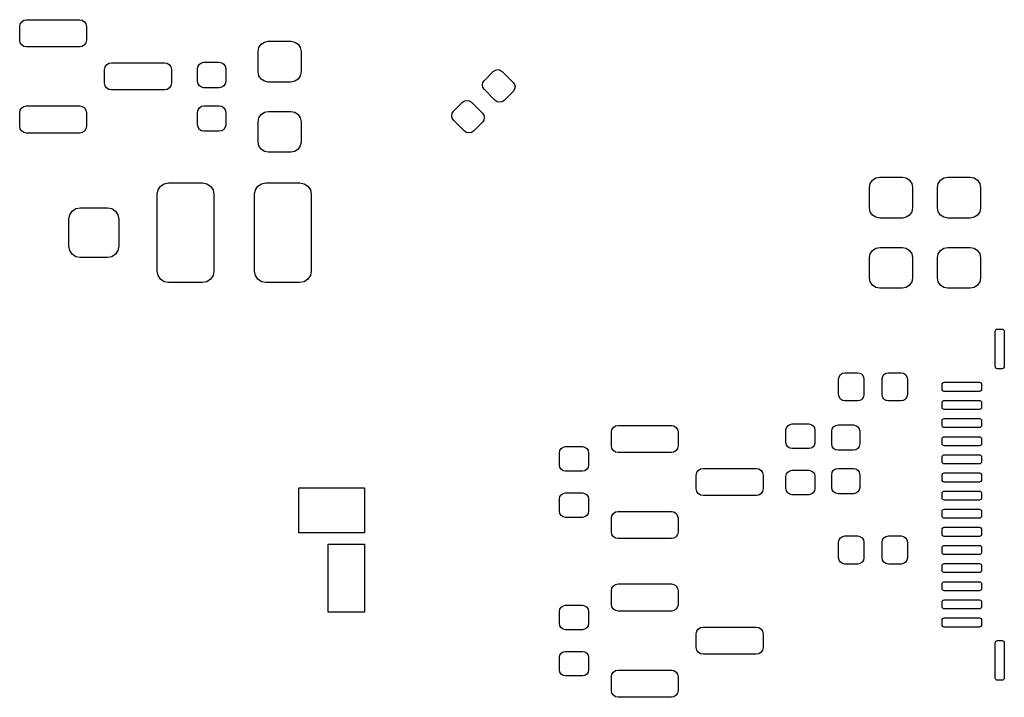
# Model space of a CAD drawing. Extents: x 0.4 to 10.6, y -8.1 to -0.4.
# Tile 6 of 12: x 5.5 to 6.3, y -2.4 to -1.8. Entities that reach past the tile are written whole.
import ezdxf

# ---------------------------------------------------------------- set-up
doc = ezdxf.new("R2010")
doc.units = 0
doc.header["$MEASUREMENT"] = 0
doc.layers.add('BLACK', color=7, linetype='CONTINUOUS')

msp = doc.modelspace()

# ---------------------------------------------------------------- linework, layer by layer
at = {"layer": 'BLACK', "linetype": 'CONTINUOUS'}
for p, q in [((5.46309, -1.78937), (5.46354, -1.78711)), ((5.46354, -1.78711), (5.46482, -1.78519)), ((5.46482, -1.78519), (5.46674, -1.78391)), ((5.46674, -1.78391), (5.469, -1.78346)), ((5.469, -1.78346), (5.51526, -1.78346)), ((5.51526, -1.78346), (5.51752, -1.78391)), ((5.51752, -1.78391), (5.51943, -1.78519)), ((5.51943, -1.78519), (5.52071, -1.78711)), ((5.52071, -1.78711), (5.52116, -1.78937)), ((5.46309, -1.80118), (5.46309, -1.78937)), ((5.52116, -1.78937), (5.52116, -1.80118)), ((5.46354, -1.80344), (5.46309, -1.80118)), ((5.46482, -1.80536), (5.46354, -1.80344)), ((5.46674, -1.80664), (5.46482, -1.80536)), ((5.51943, -1.80536), (5.51752, -1.80664)), ((5.52071, -1.80344), (5.51943, -1.80536)), ((5.52116, -1.80118), (5.52071, -1.80344)), ((5.67095, -1.80763), (5.67287, -1.80476)), ((5.67287, -1.80476), (5.67574, -1.80284)), ((5.67574, -1.80284), (5.67913, -1.80217)), ((5.67913, -1.80217), (5.69882, -1.80217)), ((5.69882, -1.80217), (5.70221, -1.80284)), ((5.70221, -1.80284), (5.70508, -1.80476)), ((5.70508, -1.80476), (5.707, -1.80763)), ((5.469, -1.80709), (5.46674, -1.80664)), ((5.51526, -1.80709), (5.469, -1.80709)), ((5.51752, -1.80664), (5.51526, -1.80709)), ((5.67028, -1.81102), (5.67095, -1.80763)), ((5.67028, -1.82874), (5.67028, -1.81102)), ((5.707, -1.80763), (5.70768, -1.81102)), ((5.70768, -1.81102), (5.70768, -1.82874)), ((5.53736, -1.82451), (5.53864, -1.8226)), ((5.53864, -1.8226), (5.54055, -1.82132)), ((5.54055, -1.82132), (5.54281, -1.82087)), ((5.54281, -1.82087), (5.58907, -1.82087)), ((5.58907, -1.82087), (5.59133, -1.82132)), ((5.59133, -1.82132), (5.59325, -1.8226)), ((5.59325, -1.8226), (5.59453, -1.82451)), ((5.61814, -1.82387), (5.61933, -1.82209)), ((5.61933, -1.82209), (5.62112, -1.82089)), ((5.62112, -1.82089), (5.62323, -1.82047)), ((5.62323, -1.82047), (5.63661, -1.82047)), ((5.63661, -1.82047), (5.63872, -1.82089)), ((5.63872, -1.82089), (5.64051, -1.82209)), ((5.64051, -1.82209), (5.64171, -1.82387)), ((5.53691, -1.82677), (5.53736, -1.82451)), ((5.53691, -1.83858), (5.53691, -1.82677)), ((5.59453, -1.82451), (5.59498, -1.82677)), ((5.59498, -1.82677), (5.59498, -1.83858)), ((5.61772, -1.82598), (5.61814, -1.82387)), ((5.61772, -1.83701), (5.61772, -1.82598)), ((5.64171, -1.82387), (5.64213, -1.82598)), ((5.64213, -1.82598), (5.64213, -1.83701)), ((5.67095, -1.83213), (5.67028, -1.82874)), ((5.70768, -1.82874), (5.707, -1.83213)), ((5.86698, -1.83624), (5.87477, -1.82844)), ((5.87477, -1.82844), (5.87656, -1.82725)), ((5.87656, -1.82725), (5.87867, -1.82683)), ((5.87867, -1.82683), (5.88078, -1.82725)), ((5.88078, -1.82725), (5.88257, -1.82844)), ((5.88257, -1.82844), (5.89203, -1.83791)), ((5.53736, -1.84084), (5.53691, -1.83858)), ((5.59498, -1.83858), (5.59453, -1.84084)), ((5.61814, -1.83912), (5.61772, -1.83701)), ((5.61933, -1.84091), (5.61814, -1.83912)), ((5.64171, -1.83912), (5.64051, -1.84091)), ((5.64213, -1.83701), (5.64171, -1.83912)), ((5.67287, -1.835), (5.67095, -1.83213)), ((5.67574, -1.83692), (5.67287, -1.835)), ((5.67913, -1.8376), (5.67574, -1.83692)), ((5.69882, -1.8376), (5.67913, -1.8376)), ((5.70221, -1.83692), (5.69882, -1.8376)), ((5.70508, -1.835), (5.70221, -1.83692)), ((5.707, -1.83213), (5.70508, -1.835)), ((5.86536, -1.84013), (5.86578, -1.83802)), ((5.86578, -1.83802), (5.86698, -1.83624)), ((5.89203, -1.83791), (5.89323, -1.83969)), ((5.89323, -1.83969), (5.89365, -1.8418)), ((5.53864, -1.84276), (5.53736, -1.84084)), ((5.54055, -1.84404), (5.53864, -1.84276)), ((5.54281, -1.84449), (5.54055, -1.84404)), ((5.58907, -1.84449), (5.54281, -1.84449)), ((5.59133, -1.84404), (5.58907, -1.84449)), ((5.59325, -1.84276), (5.59133, -1.84404)), ((5.59453, -1.84084), (5.59325, -1.84276)), ((5.62112, -1.8421), (5.61933, -1.84091)), ((5.62323, -1.84252), (5.62112, -1.8421)), ((5.63661, -1.84252), (5.62323, -1.84252)), ((5.63872, -1.8421), (5.63661, -1.84252)), ((5.64051, -1.84091), (5.63872, -1.8421)), ((5.86578, -1.84224), (5.86536, -1.84013)), ((5.86698, -1.84403), (5.86578, -1.84224)), ((5.87644, -1.8535), (5.86698, -1.84403)), ((5.89203, -1.8457), (5.88424, -1.8535)), ((5.89323, -1.84391), (5.89203, -1.8457)), ((5.89365, -1.8418), (5.89323, -1.84391)), ((5.84025, -1.86296), (5.84805, -1.85517)), ((5.84805, -1.85517), (5.84983, -1.85397)), ((5.84983, -1.85397), (5.85194, -1.85355)), ((5.85194, -1.85355), (5.85405, -1.85397)), ((5.85405, -1.85397), (5.85584, -1.85517)), ((5.85584, -1.85517), (5.86531, -1.86463)), ((5.87823, -1.85469), (5.87644, -1.8535)), ((5.88034, -1.85511), (5.87823, -1.85469)), ((5.88245, -1.85469), (5.88034, -1.85511)), ((5.88424, -1.8535), (5.88245, -1.85469)), ((5.46309, -1.86417), (5.46354, -1.86191)), ((5.46309, -1.87598), (5.46309, -1.86417)), ((5.46354, -1.86191), (5.46482, -1.86)), ((5.46482, -1.86), (5.46674, -1.85872)), ((5.46674, -1.85872), (5.469, -1.85827)), ((5.469, -1.85827), (5.51526, -1.85827)), ((5.51526, -1.85827), (5.51752, -1.85872)), ((5.51752, -1.85872), (5.51943, -1.86)), ((5.51943, -1.86), (5.52071, -1.86191)), ((5.52071, -1.86191), (5.52116, -1.86417)), ((5.52116, -1.86417), (5.52116, -1.87598)), ((5.61772, -1.86378), (5.61814, -1.86167)), ((5.61772, -1.8748), (5.61772, -1.86378)), ((5.61814, -1.86167), (5.61933, -1.85988)), ((5.61933, -1.85988), (5.62112, -1.85869)), ((5.62112, -1.85869), (5.62323, -1.85827)), ((5.62323, -1.85827), (5.63661, -1.85827)), ((5.63661, -1.85827), (5.63872, -1.85869)), ((5.63872, -1.85869), (5.64051, -1.85988)), ((5.64051, -1.85988), (5.64171, -1.86167)), ((5.64171, -1.86167), (5.64213, -1.86378)), ((5.64213, -1.86378), (5.64213, -1.8748)), ((5.67287, -1.86578), (5.67574, -1.86386)), ((5.67574, -1.86386), (5.67913, -1.86319)), ((5.67913, -1.86319), (5.69882, -1.86319)), ((5.69882, -1.86319), (5.70221, -1.86386)), ((5.70221, -1.86386), (5.70508, -1.86578)), ((5.83864, -1.86686), (5.83906, -1.86475)), ((5.83906, -1.86475), (5.84025, -1.86296)), ((5.86531, -1.86463), (5.8665, -1.86642)), ((5.67028, -1.87205), (5.67095, -1.86866)), ((5.67028, -1.88976), (5.67028, -1.87205)), ((5.67095, -1.86866), (5.67287, -1.86578)), ((5.70508, -1.86578), (5.707, -1.86866)), ((5.707, -1.86866), (5.70768, -1.87205)), ((5.70768, -1.87205), (5.70768, -1.88976)), ((5.83906, -1.86897), (5.83864, -1.86686)), ((5.84025, -1.87076), (5.83906, -1.86897)), ((5.84972, -1.88022), (5.84025, -1.87076)), ((5.86531, -1.87243), (5.85751, -1.88022)), ((5.8665, -1.87064), (5.86531, -1.87243)), ((5.8665, -1.86642), (5.86692, -1.86853)), ((5.86692, -1.86853), (5.8665, -1.87064)), ((5.46354, -1.87824), (5.46309, -1.87598)), ((5.46482, -1.88016), (5.46354, -1.87824)), ((5.46674, -1.88144), (5.46482, -1.88016)), ((5.469, -1.88189), (5.46674, -1.88144)), ((5.51526, -1.88189), (5.469, -1.88189)), ((5.51752, -1.88144), (5.51526, -1.88189)), ((5.51943, -1.88016), (5.51752, -1.88144)), ((5.52071, -1.87824), (5.51943, -1.88016)), ((5.52116, -1.87598), (5.52071, -1.87824)), ((5.61814, -1.87691), (5.61772, -1.8748)), ((5.61933, -1.8787), (5.61814, -1.87691)), ((5.62112, -1.8799), (5.61933, -1.8787)), ((5.62323, -1.88031), (5.62112, -1.8799)), ((5.63661, -1.88031), (5.62323, -1.88031)), ((5.63872, -1.8799), (5.63661, -1.88031)), ((5.64051, -1.8787), (5.63872, -1.8799)), ((5.64171, -1.87691), (5.64051, -1.8787)), ((5.64213, -1.8748), (5.64171, -1.87691)), ((5.8515, -1.88142), (5.84972, -1.88022)), ((5.85361, -1.88184), (5.8515, -1.88142)), ((5.85572, -1.88142), (5.85361, -1.88184)), ((5.85751, -1.88022), (5.85572, -1.88142)), ((5.67095, -1.89315), (5.67028, -1.88976)), ((5.70768, -1.88976), (5.707, -1.89315)), ((5.67287, -1.89603), (5.67095, -1.89315)), ((5.67574, -1.89795), (5.67287, -1.89603)), ((5.67913, -1.89862), (5.67574, -1.89795)), ((5.69882, -1.89862), (5.67913, -1.89862)), ((5.70221, -1.89795), (5.69882, -1.89862)), ((5.70508, -1.89603), (5.70221, -1.89795)), ((5.707, -1.89315), (5.70508, -1.89603)), ((5.58875, -1.92595), (5.59252, -1.9252)), ((5.59252, -1.9252), (5.62205, -1.9252)), ((5.62205, -1.9252), (5.62581, -1.92595)), ((5.6734, -1.92595), (5.67717, -1.9252)), ((5.67717, -1.9252), (5.70669, -1.9252)), ((5.70669, -1.9252), (5.71046, -1.92595)), ((6.20245, -1.92574), (6.20437, -1.92287)), ((6.20437, -1.92287), (6.20724, -1.92095)), ((6.20724, -1.92095), (6.21063, -1.92028)), ((6.21063, -1.92028), (6.23031, -1.92028)), ((6.23031, -1.92028), (6.2337, -1.92095)), ((6.2337, -1.92095), (6.23658, -1.92287)), ((6.23658, -1.92287), (6.2385, -1.92574)), ((6.2615, -1.92574), (6.26342, -1.92287)), ((6.26342, -1.92287), (6.2663, -1.92095)), ((6.2663, -1.92095), (6.26969, -1.92028)), ((6.26969, -1.92028), (6.28937, -1.92028)), ((6.28937, -1.92028), (6.29276, -1.92095)), ((6.29276, -1.92095), (6.29563, -1.92287)), ((6.29563, -1.92287), (6.29755, -1.92574)), ((5.58268, -1.93504), (5.58343, -1.93127)), ((5.58343, -1.93127), (5.58556, -1.92808)), ((5.58556, -1.92808), (5.58875, -1.92595)), ((5.62581, -1.92595), (5.62901, -1.92808)), ((5.62901, -1.92808), (5.63114, -1.93127)), ((5.63114, -1.93127), (5.63189, -1.93504)), ((5.66732, -1.93504), (5.66807, -1.93127)), ((5.66807, -1.93127), (5.67021, -1.92808)), ((5.67021, -1.92808), (5.6734, -1.92595)), ((5.71046, -1.92595), (5.71365, -1.92808)), ((5.71365, -1.92808), (5.71579, -1.93127)), ((5.71579, -1.93127), (5.71654, -1.93504)), ((6.20177, -1.92913), (6.20245, -1.92574)), ((6.20177, -1.94685), (6.20177, -1.92913)), ((6.2385, -1.92574), (6.23917, -1.92913)), ((6.23917, -1.92913), (6.23917, -1.94685)), ((6.26083, -1.92913), (6.2615, -1.92574)), ((6.26083, -1.94685), (6.26083, -1.92913)), ((6.29755, -1.92574), (6.29823, -1.92913)), ((6.29823, -1.92913), (6.29823, -1.94685)), ((5.58268, -2.00197), (5.58268, -1.93504)), ((5.63189, -1.93504), (5.63189, -2.00197)), ((5.66732, -2.00197), (5.66732, -1.93504)), ((5.71654, -1.93504), (5.71654, -2.00197)), ((5.50665, -1.95293), (5.50879, -1.94973)), ((5.50879, -1.94973), (5.51198, -1.9476)), ((5.51198, -1.9476), (5.51575, -1.94685)), ((5.51575, -1.94685), (5.53937, -1.94685)), ((5.53937, -1.94685), (5.54314, -1.9476)), ((5.54314, -1.9476), (5.54633, -1.94973)), ((5.54633, -1.94973), (5.54846, -1.95293)), ((6.20245, -1.95024), (6.20177, -1.94685)), ((6.20437, -1.95311), (6.20245, -1.95024)), ((6.2385, -1.95024), (6.23658, -1.95311)), ((6.23917, -1.94685), (6.2385, -1.95024)), ((6.2615, -1.95024), (6.26083, -1.94685)), ((6.26342, -1.95311), (6.2615, -1.95024)), ((6.29755, -1.95024), (6.29563, -1.95311)), ((6.29823, -1.94685), (6.29755, -1.95024)), ((5.50591, -1.95669), (5.50665, -1.95293)), ((5.50591, -1.98031), (5.50591, -1.95669)), ((5.54846, -1.95293), (5.54921, -1.95669)), ((5.54921, -1.95669), (5.54921, -1.98031)), ((6.20724, -1.95503), (6.20437, -1.95311)), ((6.21063, -1.95571), (6.20724, -1.95503)), ((6.23031, -1.95571), (6.21063, -1.95571)), ((6.2337, -1.95503), (6.23031, -1.95571)), ((6.23658, -1.95311), (6.2337, -1.95503)), ((6.2663, -1.95503), (6.26342, -1.95311)), ((6.26969, -1.95571), (6.2663, -1.95503)), ((6.28937, -1.95571), (6.26969, -1.95571)), ((6.29276, -1.95503), (6.28937, -1.95571)), ((6.29563, -1.95311), (6.29276, -1.95503)), ((5.50665, -1.98408), (5.50591, -1.98031)), ((5.50879, -1.98727), (5.50665, -1.98408)), ((5.54846, -1.98408), (5.54633, -1.98727)), ((5.54921, -1.98031), (5.54846, -1.98408)), ((6.20245, -1.98677), (6.20437, -1.98389)), ((6.20437, -1.98389), (6.20724, -1.98197)), ((6.20724, -1.98197), (6.21063, -1.9813)), ((6.21063, -1.9813), (6.23031, -1.9813)), ((6.23031, -1.9813), (6.2337, -1.98197)), ((6.2337, -1.98197), (6.23658, -1.98389)), ((6.23658, -1.98389), (6.2385, -1.98677)), ((6.2615, -1.98677), (6.26342, -1.98389)), ((6.26342, -1.98389), (6.2663, -1.98197)), ((6.2663, -1.98197), (6.26969, -1.9813)), ((6.26969, -1.9813), (6.28937, -1.9813)), ((6.28937, -1.9813), (6.29276, -1.98197)), ((6.29276, -1.98197), (6.29563, -1.98389)), ((6.29563, -1.98389), (6.29755, -1.98677)), ((5.51198, -1.98941), (5.50879, -1.98727)), ((5.51575, -1.99016), (5.51198, -1.98941)), ((5.53937, -1.99016), (5.51575, -1.99016)), ((5.54314, -1.98941), (5.53937, -1.99016)), ((5.54633, -1.98727), (5.54314, -1.98941)), ((6.20177, -1.99016), (6.20245, -1.98677)), ((6.20177, -2.00787), (6.20177, -1.99016)), ((6.2385, -1.98677), (6.23917, -1.99016)), ((6.23917, -1.99016), (6.23917, -2.00787)), ((6.26083, -1.99016), (6.2615, -1.98677)), ((6.26083, -2.00787), (6.26083, -1.99016)), ((6.29755, -1.98677), (6.29823, -1.99016)), ((6.29823, -1.99016), (6.29823, -2.00787)), ((5.58343, -2.00574), (5.58268, -2.00197)), ((5.63189, -2.00197), (5.63114, -2.00574)), ((5.66807, -2.00574), (5.66732, -2.00197)), ((5.71654, -2.00197), (5.71579, -2.00574)), ((5.58556, -2.00893), (5.58343, -2.00574)), ((5.58875, -2.01106), (5.58556, -2.00893)), ((5.59252, -2.01181), (5.58875, -2.01106)), ((5.62581, -2.01106), (5.62205, -2.01181)), ((5.62901, -2.00893), (5.62581, -2.01106)), ((5.63114, -2.00574), (5.62901, -2.00893)), ((5.67021, -2.00893), (5.66807, -2.00574)), ((5.6734, -2.01106), (5.67021, -2.00893)), ((5.67717, -2.01181), (5.6734, -2.01106)), ((5.71046, -2.01106), (5.70669, -2.01181)), ((5.71365, -2.00893), (5.71046, -2.01106)), ((5.71579, -2.00574), (5.71365, -2.00893)), ((6.20245, -2.01126), (6.20177, -2.00787)), ((6.23917, -2.00787), (6.2385, -2.01126)), ((6.2615, -2.01126), (6.26083, -2.00787)), ((6.29823, -2.00787), (6.29755, -2.01126)), ((5.62205, -2.01181), (5.59252, -2.01181)), ((5.70669, -2.01181), (5.67717, -2.01181)), ((6.20437, -2.01414), (6.20245, -2.01126)), ((6.20724, -2.01606), (6.20437, -2.01414)), ((6.21063, -2.01673), (6.20724, -2.01606)), ((6.23031, -2.01673), (6.21063, -2.01673)), ((6.2337, -2.01606), (6.23031, -2.01673)), ((6.23658, -2.01414), (6.2337, -2.01606)), ((6.2385, -2.01126), (6.23658, -2.01414)), ((6.26342, -2.01414), (6.2615, -2.01126)), ((6.2663, -2.01606), (6.26342, -2.01414)), ((6.26969, -2.01673), (6.2663, -2.01606)), ((6.28937, -2.01673), (6.26969, -2.01673)), ((6.29276, -2.01606), (6.28937, -2.01673)), ((6.29563, -2.01414), (6.29276, -2.01606)), ((6.29755, -2.01126), (6.29563, -2.01414)), ((6.31102, -2.05413), (6.31117, -2.05338)), ((6.31117, -2.05338), (6.3116, -2.05274)), ((6.3116, -2.05274), (6.31224, -2.05232)), ((6.31224, -2.05232), (6.31299, -2.05217)), ((6.31299, -2.05217), (6.31693, -2.05217)), ((6.31693, -2.05217), (6.31768, -2.05232)), ((6.31768, -2.05232), (6.31832, -2.05274)), ((6.31832, -2.05274), (6.31875, -2.05338)), ((6.31875, -2.05338), (6.3189, -2.05413)), ((6.31102, -2.08465), (6.31102, -2.05413)), ((6.3189, -2.05413), (6.3189, -2.08465)), ((6.31117, -2.0854), (6.31102, -2.08465)), ((6.3116, -2.08604), (6.31117, -2.0854)), ((6.31224, -2.08646), (6.3116, -2.08604)), ((6.31299, -2.08661), (6.31224, -2.08646)), ((6.31693, -2.08661), (6.31299, -2.08661)), ((6.31768, -2.08646), (6.31693, -2.08661)), ((6.31832, -2.08604), (6.31768, -2.08646)), ((6.31875, -2.0854), (6.31832, -2.08604)), ((6.3189, -2.08465), (6.31875, -2.0854)), ((6.1748, -2.09567), (6.17522, -2.09356)), ((6.1748, -2.10906), (6.1748, -2.09567)), ((6.17522, -2.09356), (6.17642, -2.09177)), ((6.17642, -2.09177), (6.17821, -2.09058)), ((6.17821, -2.09058), (6.18031, -2.09016)), ((6.18031, -2.09016), (6.19134, -2.09016)), ((6.19134, -2.09016), (6.19345, -2.09058)), ((6.19345, -2.09058), (6.19524, -2.09177)), ((6.19524, -2.09177), (6.19643, -2.09356)), ((6.19643, -2.09356), (6.19685, -2.09567)), ((6.19685, -2.09567), (6.19685, -2.10906)), ((6.2126, -2.09567), (6.21302, -2.09356)), ((6.2126, -2.10906), (6.2126, -2.09567)), ((6.21302, -2.09356), (6.21421, -2.09177)), ((6.21421, -2.09177), (6.216, -2.09058)), ((6.216, -2.09058), (6.21811, -2.09016)), ((6.21811, -2.09016), (6.22913, -2.09016)), ((6.22913, -2.09016), (6.23124, -2.09058)), ((6.23124, -2.09058), (6.23303, -2.09177)), ((6.23303, -2.09177), (6.23423, -2.09356)), ((6.23423, -2.09356), (6.23465, -2.09567)), ((6.23465, -2.09567), (6.23465, -2.10906)), ((6.26476, -2.10039), (6.26491, -2.09964)), ((6.26476, -2.10433), (6.26476, -2.10039)), ((6.26491, -2.10508), (6.26476, -2.10433)), ((6.26491, -2.09964), (6.26534, -2.099)), ((6.26534, -2.10572), (6.26491, -2.10508)), ((6.26534, -2.099), (6.26598, -2.09858)), ((6.26598, -2.09858), (6.26673, -2.09843)), ((6.26673, -2.09843), (6.29724, -2.09843)), ((6.29724, -2.09843), (6.298, -2.09858)), ((6.298, -2.09858), (6.29864, -2.099)), ((6.29864, -2.099), (6.29906, -2.09964)), ((6.29906, -2.10508), (6.29864, -2.10572)), ((6.29906, -2.09964), (6.29921, -2.10039)), ((6.29921, -2.10433), (6.29906, -2.10508)), ((6.29921, -2.10039), (6.29921, -2.10433)), ((6.17522, -2.11116), (6.1748, -2.10906)), ((6.17642, -2.11295), (6.17522, -2.11116)), ((6.17821, -2.11415), (6.17642, -2.11295)), ((6.19524, -2.11295), (6.19345, -2.11415)), ((6.19643, -2.11116), (6.19524, -2.11295)), ((6.19685, -2.10906), (6.19643, -2.11116)), ((6.21302, -2.11116), (6.2126, -2.10906)), ((6.21421, -2.11295), (6.21302, -2.11116)), ((6.216, -2.11415), (6.21421, -2.11295)), ((6.23303, -2.11295), (6.23124, -2.11415)), ((6.23423, -2.11116), (6.23303, -2.11295)), ((6.23465, -2.10906), (6.23423, -2.11116)), ((6.26598, -2.10615), (6.26534, -2.10572)), ((6.26673, -2.1063), (6.26598, -2.10615)), ((6.29724, -2.1063), (6.26673, -2.1063)), ((6.298, -2.10615), (6.29724, -2.1063)), ((6.29864, -2.10572), (6.298, -2.10615)), ((6.18031, -2.11457), (6.17821, -2.11415)), ((6.19134, -2.11457), (6.18031, -2.11457)), ((6.19345, -2.11415), (6.19134, -2.11457)), ((6.21811, -2.11457), (6.216, -2.11415)), ((6.22913, -2.11457), (6.21811, -2.11457)), ((6.23124, -2.11415), (6.22913, -2.11457)), ((6.26476, -2.11614), (6.26491, -2.11539)), ((6.26476, -2.12008), (6.26476, -2.11614)), ((6.26491, -2.12083), (6.26476, -2.12008)), ((6.26491, -2.11539), (6.26534, -2.11475)), ((6.26534, -2.12147), (6.26491, -2.12083)), ((6.26534, -2.11475), (6.26598, -2.11432)), ((6.26598, -2.1219), (6.26534, -2.12147)), ((6.26598, -2.11432), (6.26673, -2.11417)), ((6.26673, -2.12205), (6.26598, -2.1219)), ((6.26673, -2.11417), (6.29724, -2.11417)), ((6.29724, -2.12205), (6.26673, -2.12205)), ((6.29724, -2.11417), (6.298, -2.11432)), ((6.298, -2.1219), (6.29724, -2.12205)), ((6.298, -2.11432), (6.29864, -2.11475)), ((6.29864, -2.12147), (6.298, -2.1219)), ((6.29864, -2.11475), (6.29906, -2.11539)), ((6.29906, -2.12083), (6.29864, -2.12147)), ((6.29906, -2.11539), (6.29921, -2.11614)), ((6.29921, -2.12008), (6.29906, -2.12083)), ((6.29921, -2.11614), (6.29921, -2.12008)), ((6.26491, -2.13114), (6.26534, -2.1305)), ((6.26534, -2.1305), (6.26598, -2.13007)), ((6.26598, -2.13007), (6.26673, -2.12992)), ((6.26673, -2.12992), (6.29724, -2.12992)), ((6.29724, -2.12992), (6.298, -2.13007)), ((6.298, -2.13007), (6.29864, -2.1305)), ((6.29864, -2.1305), (6.29906, -2.13114)), ((5.97736, -2.14173), (5.97781, -2.13947)), ((5.97781, -2.13947), (5.97909, -2.13756)), ((5.97909, -2.13756), (5.98101, -2.13628)), ((5.98101, -2.13628), (5.98327, -2.13583)), ((5.98327, -2.13583), (6.02953, -2.13583)), ((6.02953, -2.13583), (6.03179, -2.13628)), ((6.03179, -2.13628), (6.0337, -2.13756)), ((6.0337, -2.13756), (6.03498, -2.13947)), ((6.03498, -2.13947), (6.03543, -2.14173)), ((6.12913, -2.13996), (6.12954, -2.13793)), ((6.12954, -2.13793), (6.13069, -2.1362)), ((6.13069, -2.1362), (6.13241, -2.13505)), ((6.13241, -2.13505), (6.13445, -2.13465)), ((6.13445, -2.13465), (6.14902, -2.13465)), ((6.14902, -2.13465), (6.15105, -2.13505)), ((6.15105, -2.13505), (6.15277, -2.1362)), ((6.15277, -2.1362), (6.15393, -2.13793)), ((6.15393, -2.13793), (6.15433, -2.13996)), ((6.1689, -2.14094), (6.16932, -2.13884)), ((6.16932, -2.13884), (6.17051, -2.13705)), ((6.17051, -2.13705), (6.1723, -2.13585)), ((6.1723, -2.13585), (6.17441, -2.13543)), ((6.17441, -2.13543), (6.1878, -2.13543)), ((6.1878, -2.13543), (6.1899, -2.13585)), ((6.1899, -2.13585), (6.19169, -2.13705)), ((6.19169, -2.13705), (6.19289, -2.13884)), ((6.19289, -2.13884), (6.19331, -2.14094)), ((6.26476, -2.13189), (6.26491, -2.13114)), ((6.26476, -2.13583), (6.26476, -2.13189)), ((6.26491, -2.13658), (6.26476, -2.13583)), ((6.26534, -2.13722), (6.26491, -2.13658)), ((6.26598, -2.13765), (6.26534, -2.13722)), ((6.26673, -2.1378), (6.26598, -2.13765)), ((6.29724, -2.1378), (6.26673, -2.1378)), ((6.298, -2.13765), (6.29724, -2.1378)), ((6.29864, -2.13722), (6.298, -2.13765)), ((6.29906, -2.13658), (6.29864, -2.13722)), ((6.29906, -2.13114), (6.29921, -2.13189)), ((6.29921, -2.13583), (6.29906, -2.13658)), ((6.29921, -2.13189), (6.29921, -2.13583)), ((5.97736, -2.15354), (5.97736, -2.14173)), ((6.03543, -2.14173), (6.03543, -2.15354)), ((6.12913, -2.15059), (6.12913, -2.13996)), ((6.15433, -2.13996), (6.15433, -2.15059)), ((6.1689, -2.15197), (6.1689, -2.14094)), ((6.19331, -2.14094), (6.19331, -2.15197)), ((6.26476, -2.14764), (6.26491, -2.14688)), ((6.26476, -2.15157), (6.26476, -2.14764)), ((6.26491, -2.14688), (6.26534, -2.14625)), ((6.26534, -2.14625), (6.26598, -2.14582)), ((6.26598, -2.14582), (6.26673, -2.14567)), ((6.26673, -2.14567), (6.29724, -2.14567)), ((6.29724, -2.14567), (6.298, -2.14582)), ((6.298, -2.14582), (6.29864, -2.14625)), ((6.29864, -2.14625), (6.29906, -2.14688)), ((6.29906, -2.14688), (6.29921, -2.14764)), ((6.29921, -2.14764), (6.29921, -2.15157)), ((5.93269, -2.15761), (5.93384, -2.15589)), ((5.93384, -2.15589), (5.93556, -2.15474)), ((5.93556, -2.15474), (5.9376, -2.15433)), ((5.9376, -2.15433), (5.95217, -2.15433)), ((5.95217, -2.15433), (5.9542, -2.15474)), ((5.9542, -2.15474), (5.95592, -2.15589)), ((5.95592, -2.15589), (5.95708, -2.15761)), ((5.97781, -2.1558), (5.97736, -2.15354)), ((5.97909, -2.15772), (5.97781, -2.1558)), ((6.03498, -2.1558), (6.0337, -2.15772)), ((6.03543, -2.15354), (6.03498, -2.1558)), ((6.12954, -2.15262), (6.12913, -2.15059)), ((6.13069, -2.15435), (6.12954, -2.15262)), ((6.13241, -2.1555), (6.13069, -2.15435)), ((6.13445, -2.15591), (6.13241, -2.1555)), ((6.14902, -2.15591), (6.13445, -2.15591)), ((6.15105, -2.1555), (6.14902, -2.15591)), ((6.15277, -2.15435), (6.15105, -2.1555)), ((6.15393, -2.15262), (6.15277, -2.15435)), ((6.15433, -2.15059), (6.15393, -2.15262)), ((6.16932, -2.15408), (6.1689, -2.15197)), ((6.17051, -2.15587), (6.16932, -2.15408)), ((6.1723, -2.15706), (6.17051, -2.15587)), ((6.19169, -2.15587), (6.1899, -2.15706)), ((6.19289, -2.15408), (6.19169, -2.15587)), ((6.19331, -2.15197), (6.19289, -2.15408)), ((6.26491, -2.15233), (6.26476, -2.15157)), ((6.26534, -2.15297), (6.26491, -2.15233)), ((6.26598, -2.15339), (6.26534, -2.15297)), ((6.26673, -2.15354), (6.26598, -2.15339)), ((6.29724, -2.15354), (6.26673, -2.15354)), ((6.298, -2.15339), (6.29724, -2.15354)), ((6.29864, -2.15297), (6.298, -2.15339)), ((6.29906, -2.15233), (6.29864, -2.15297)), ((6.29921, -2.15157), (6.29906, -2.15233)), ((5.93228, -2.15965), (5.93269, -2.15761)), ((5.93228, -2.17028), (5.93228, -2.15965)), ((5.95708, -2.15761), (5.95748, -2.15965)), ((5.95748, -2.15965), (5.95748, -2.17028)), ((5.98101, -2.159), (5.97909, -2.15772)), ((5.98327, -2.15945), (5.98101, -2.159)), ((6.02953, -2.15945), (5.98327, -2.15945)), ((6.03179, -2.159), (6.02953, -2.15945)), ((6.0337, -2.15772), (6.03179, -2.159)), ((6.17441, -2.15748), (6.1723, -2.15706)), ((6.1878, -2.15748), (6.17441, -2.15748)), ((6.1899, -2.15706), (6.1878, -2.15748)), ((6.26476, -2.16339), (6.26491, -2.16263)), ((6.26476, -2.16732), (6.26476, -2.16339)), ((6.26491, -2.16263), (6.26534, -2.16199)), ((6.26534, -2.16199), (6.26598, -2.16157)), ((6.26598, -2.16157), (6.26673, -2.16142)), ((6.26673, -2.16142), (6.29724, -2.16142)), ((6.29724, -2.16142), (6.298, -2.16157)), ((6.298, -2.16157), (6.29864, -2.16199)), ((6.29864, -2.16199), (6.29906, -2.16263)), ((6.29906, -2.16263), (6.29921, -2.16339)), ((6.29921, -2.16339), (6.29921, -2.16732)), ((5.93269, -2.17231), (5.93228, -2.17028)), ((5.93384, -2.17403), (5.93269, -2.17231)), ((5.95708, -2.17231), (5.95592, -2.17403)), ((5.95748, -2.17028), (5.95708, -2.17231)), ((6.05291, -2.17496), (6.05483, -2.17368)), ((6.05483, -2.17368), (6.05709, -2.17323)), ((6.05709, -2.17323), (6.10335, -2.17323)), ((6.10335, -2.17323), (6.10561, -2.17368)), ((6.10561, -2.17368), (6.10752, -2.17496)), ((6.17051, -2.17484), (6.1723, -2.17365)), ((6.1723, -2.17365), (6.17441, -2.17323)), ((6.17441, -2.17323), (6.1878, -2.17323)), ((6.1878, -2.17323), (6.1899, -2.17365)), ((6.1899, -2.17365), (6.19169, -2.17484)), ((6.26491, -2.16808), (6.26476, -2.16732)), ((6.26534, -2.16871), (6.26491, -2.16808)), ((6.26598, -2.16914), (6.26534, -2.16871)), ((6.26673, -2.16929), (6.26598, -2.16914)), ((6.29724, -2.16929), (6.26673, -2.16929)), ((6.298, -2.16914), (6.29724, -2.16929)), ((6.29864, -2.16871), (6.298, -2.16914)), ((6.29906, -2.16808), (6.29864, -2.16871)), ((6.29921, -2.16732), (6.29906, -2.16808)), ((5.93556, -2.17519), (5.93384, -2.17403)), ((5.9376, -2.17559), (5.93556, -2.17519)), ((5.95217, -2.17559), (5.9376, -2.17559)), ((5.9542, -2.17519), (5.95217, -2.17559)), ((5.95592, -2.17403), (5.9542, -2.17519)), ((6.05118, -2.17913), (6.05163, -2.17687)), ((6.05118, -2.19094), (6.05118, -2.17913)), ((6.05163, -2.17687), (6.05291, -2.17496)), ((6.10752, -2.17496), (6.1088, -2.17687)), ((6.1088, -2.17687), (6.10925, -2.17913)), ((6.10925, -2.17913), (6.10925, -2.19094)), ((6.12913, -2.18012), (6.12954, -2.17808)), ((6.12913, -2.19075), (6.12913, -2.18012)), ((6.12954, -2.17808), (6.13069, -2.17636)), ((6.13069, -2.17636), (6.13241, -2.17521)), ((6.13241, -2.17521), (6.13445, -2.1748)), ((6.13445, -2.1748), (6.14902, -2.1748)), ((6.14902, -2.1748), (6.15105, -2.17521)), ((6.15105, -2.17521), (6.15277, -2.17636)), ((6.15277, -2.17636), (6.15393, -2.17808)), ((6.15393, -2.17808), (6.15433, -2.18012)), ((6.15433, -2.18012), (6.15433, -2.19075)), ((6.1689, -2.17874), (6.16932, -2.17663)), ((6.1689, -2.18976), (6.1689, -2.17874)), ((6.16932, -2.17663), (6.17051, -2.17484)), ((6.19169, -2.17484), (6.19289, -2.17663)), ((6.19289, -2.17663), (6.19331, -2.17874)), ((6.19331, -2.17874), (6.19331, -2.18976)), ((6.26476, -2.17913), (6.26491, -2.17838)), ((6.26476, -2.18307), (6.26476, -2.17913)), ((6.26491, -2.17838), (6.26534, -2.17774)), ((6.26534, -2.17774), (6.26598, -2.17732)), ((6.26598, -2.17732), (6.26673, -2.17717)), ((6.26673, -2.17717), (6.29724, -2.17717)), ((6.29724, -2.17717), (6.298, -2.17732)), ((6.298, -2.17732), (6.29864, -2.17774)), ((6.29864, -2.17774), (6.29906, -2.17838)), ((6.29906, -2.17838), (6.29921, -2.17913)), ((6.29921, -2.17913), (6.29921, -2.18307)), ((5.70571, -2.22933), (5.70571, -2.18996)), ((5.70571, -2.18996), (5.7628, -2.18996)), ((5.7628, -2.18996), (5.7628, -2.22933)), ((6.12954, -2.19278), (6.12913, -2.19075)), ((6.15433, -2.19075), (6.15393, -2.19278)), ((6.16932, -2.19187), (6.1689, -2.18976)), ((6.19331, -2.18976), (6.19289, -2.19187)), ((6.26491, -2.18382), (6.26476, -2.18307)), ((6.26534, -2.18446), (6.26491, -2.18382)), ((6.26598, -2.18489), (6.26534, -2.18446)), ((6.26673, -2.18504), (6.26598, -2.18489)), ((6.29724, -2.18504), (6.26673, -2.18504)), ((6.298, -2.18489), (6.29724, -2.18504)), ((6.29864, -2.18446), (6.298, -2.18489)), ((6.29906, -2.18382), (6.29864, -2.18446)), ((6.29921, -2.18307), (6.29906, -2.18382)), ((5.93228, -2.1998), (5.93269, -2.19777)), ((5.93269, -2.19777), (5.93384, -2.19604)), ((5.93384, -2.19604), (5.93556, -2.19489)), ((5.93556, -2.19489), (5.9376, -2.19449)), ((5.9376, -2.19449), (5.95217, -2.19449)), ((5.95217, -2.19449), (5.9542, -2.19489)), ((5.9542, -2.19489), (5.95592, -2.19604)), ((5.95592, -2.19604), (5.95708, -2.19777)), ((5.95708, -2.19777), (5.95748, -2.1998)), ((6.05163, -2.1932), (6.05118, -2.19094)), ((6.05291, -2.19512), (6.05163, -2.1932)), ((6.05483, -2.1964), (6.05291, -2.19512)), ((6.05709, -2.19685), (6.05483, -2.1964)), ((6.10335, -2.19685), (6.05709, -2.19685)), ((6.10561, -2.1964), (6.10335, -2.19685)), ((6.10752, -2.19512), (6.10561, -2.1964)), ((6.1088, -2.1932), (6.10752, -2.19512)), ((6.10925, -2.19094), (6.1088, -2.1932)), ((6.13069, -2.19451), (6.12954, -2.19278)), ((6.13241, -2.19566), (6.13069, -2.19451)), ((6.13445, -2.19606), (6.13241, -2.19566)), ((6.14902, -2.19606), (6.13445, -2.19606)), ((6.15105, -2.19566), (6.14902, -2.19606)), ((6.15277, -2.19451), (6.15105, -2.19566)), ((6.15393, -2.19278), (6.15277, -2.19451)), ((6.17051, -2.19366), (6.16932, -2.19187)), ((6.1723, -2.19486), (6.17051, -2.19366)), ((6.17441, -2.19528), (6.1723, -2.19486)), ((6.1878, -2.19528), (6.17441, -2.19528)), ((6.1899, -2.19486), (6.1878, -2.19528)), ((6.19169, -2.19366), (6.1899, -2.19486)), ((6.19289, -2.19187), (6.19169, -2.19366)), ((6.26476, -2.19488), (6.26491, -2.19413)), ((6.26476, -2.19882), (6.26476, -2.19488)), ((6.26491, -2.19957), (6.26476, -2.19882)), ((6.26491, -2.19413), (6.26534, -2.19349)), ((6.26534, -2.19349), (6.26598, -2.19306)), ((6.26598, -2.19306), (6.26673, -2.19291)), ((6.26673, -2.19291), (6.29724, -2.19291)), ((6.29724, -2.19291), (6.298, -2.19306)), ((6.298, -2.19306), (6.29864, -2.19349)), ((6.29864, -2.19349), (6.29906, -2.19413)), ((6.29906, -2.19413), (6.29921, -2.19488)), ((6.29921, -2.19882), (6.29906, -2.19957)), ((6.29921, -2.19488), (6.29921, -2.19882)), ((5.93228, -2.21043), (5.93228, -2.1998)), ((5.95748, -2.1998), (5.95748, -2.21043)), ((6.26534, -2.20021), (6.26491, -2.19957)), ((6.26598, -2.20064), (6.26534, -2.20021)), ((6.26673, -2.20079), (6.26598, -2.20064)), ((6.29724, -2.20079), (6.26673, -2.20079)), ((6.298, -2.20064), (6.29724, -2.20079)), ((6.29864, -2.20021), (6.298, -2.20064)), ((6.29906, -2.19957), (6.29864, -2.20021)), ((5.93269, -2.21247), (5.93228, -2.21043)), ((5.93384, -2.21419), (5.93269, -2.21247)), ((5.93556, -2.21534), (5.93384, -2.21419)), ((5.9376, -2.21575), (5.93556, -2.21534)), ((5.95217, -2.21575), (5.9376, -2.21575)), ((5.9542, -2.21534), (5.95217, -2.21575)), ((5.95592, -2.21419), (5.9542, -2.21534)), ((5.95708, -2.21247), (5.95592, -2.21419)), ((5.95748, -2.21043), (5.95708, -2.21247)), ((5.97736, -2.21654), (5.97781, -2.21428)), ((5.97736, -2.22835), (5.97736, -2.21654)), ((5.97781, -2.21428), (5.97909, -2.21236)), ((5.97909, -2.21236), (5.98101, -2.21108)), ((5.98101, -2.21108), (5.98327, -2.21063)), ((5.98327, -2.21063), (6.02953, -2.21063)), ((6.02953, -2.21063), (6.03179, -2.21108)), ((6.03179, -2.21108), (6.0337, -2.21236)), ((6.0337, -2.21236), (6.03498, -2.21428)), ((6.03498, -2.21428), (6.03543, -2.21654)), ((6.03543, -2.21654), (6.03543, -2.22835)), ((6.26476, -2.21063), (6.26491, -2.20988)), ((6.26476, -2.21457), (6.26476, -2.21063)), ((6.26491, -2.21532), (6.26476, -2.21457)), ((6.26491, -2.20988), (6.26534, -2.20924)), ((6.26534, -2.21596), (6.26491, -2.21532)), ((6.26534, -2.20924), (6.26598, -2.20881)), ((6.26598, -2.21639), (6.26534, -2.21596)), ((6.26598, -2.20881), (6.26673, -2.20866)), ((6.26673, -2.21654), (6.26598, -2.21639)), ((6.26673, -2.20866), (6.29724, -2.20866)), ((6.29724, -2.21654), (6.26673, -2.21654)), ((6.29724, -2.20866), (6.298, -2.20881)), ((6.298, -2.21639), (6.29724, -2.21654)), ((6.298, -2.20881), (6.29864, -2.20924)), ((6.29864, -2.21596), (6.298, -2.21639)), ((6.29864, -2.20924), (6.29906, -2.20988)), ((6.29906, -2.21532), (6.29864, -2.21596)), ((6.29906, -2.20988), (6.29921, -2.21063)), ((6.29921, -2.21457), (6.29906, -2.21532)), ((6.29921, -2.21063), (6.29921, -2.21457)), ((6.26491, -2.22562), (6.26534, -2.22499)), ((6.26534, -2.22499), (6.26598, -2.22456)), ((6.26598, -2.22456), (6.26673, -2.22441)), ((6.26673, -2.22441), (6.29724, -2.22441)), ((6.29724, -2.22441), (6.298, -2.22456)), ((6.298, -2.22456), (6.29864, -2.22499)), ((6.29864, -2.22499), (6.29906, -2.22562)), ((5.7628, -2.22933), (5.70571, -2.22933)), ((5.97781, -2.23061), (5.97736, -2.22835)), ((5.97909, -2.23252), (5.97781, -2.23061)), ((5.98101, -2.2338), (5.97909, -2.23252)), ((6.0337, -2.23252), (6.03179, -2.2338)), ((6.03498, -2.23061), (6.0337, -2.23252)), ((6.03543, -2.22835), (6.03498, -2.23061)), ((6.17522, -2.23529), (6.17642, -2.2335)), ((6.17642, -2.2335), (6.17821, -2.23231)), ((6.17821, -2.23231), (6.18031, -2.23189)), ((6.18031, -2.23189), (6.19134, -2.23189)), ((6.19134, -2.23189), (6.19345, -2.23231)), ((6.19345, -2.23231), (6.19524, -2.2335)), ((6.19524, -2.2335), (6.19643, -2.23529)), ((6.21302, -2.23529), (6.21421, -2.2335)), ((6.21421, -2.2335), (6.216, -2.23231)), ((6.216, -2.23231), (6.21811, -2.23189)), ((6.21811, -2.23189), (6.22913, -2.23189)), ((6.22913, -2.23189), (6.23124, -2.23231)), ((6.23124, -2.23231), (6.23303, -2.2335)), ((6.23303, -2.2335), (6.23423, -2.23529)), ((6.26476, -2.22638), (6.26491, -2.22562)), ((6.26476, -2.23031), (6.26476, -2.22638)), ((6.26491, -2.23107), (6.26476, -2.23031)), ((6.26534, -2.23171), (6.26491, -2.23107)), ((6.26598, -2.23213), (6.26534, -2.23171)), ((6.26673, -2.23228), (6.26598, -2.23213)), ((6.29724, -2.23228), (6.26673, -2.23228)), ((6.298, -2.23213), (6.29724, -2.23228)), ((6.29864, -2.23171), (6.298, -2.23213)), ((6.29906, -2.23107), (6.29864, -2.23171)), ((6.29906, -2.22562), (6.29921, -2.22638)), ((6.29921, -2.23031), (6.29906, -2.23107)), ((6.29921, -2.22638), (6.29921, -2.23031)), ((5.7313, -2.29823), (5.7313, -2.23917)), ((5.7313, -2.23917), (5.7628, -2.23917)), ((5.7628, -2.23917), (5.7628, -2.29823)), ((5.98327, -2.23425), (5.98101, -2.2338)), ((6.02953, -2.23425), (5.98327, -2.23425)), ((6.03179, -2.2338), (6.02953, -2.23425)), ((6.1748, -2.2374), (6.17522, -2.23529)), ((6.1748, -2.25079), (6.1748, -2.2374)), ((6.19643, -2.23529), (6.19685, -2.2374)), ((6.19685, -2.2374), (6.19685, -2.25079)), ((6.2126, -2.2374), (6.21302, -2.23529)), ((6.2126, -2.25079), (6.2126, -2.2374)), ((6.23423, -2.23529), (6.23465, -2.2374)), ((6.23465, -2.2374), (6.23465, -2.25079)), ((6.26476, -2.24213), (6.26491, -2.24137)), ((6.26476, -2.24606), (6.26476, -2.24213)), ((6.26491, -2.24137), (6.26534, -2.24073)), ((6.26534, -2.24073), (6.26598, -2.24031)), ((6.26598, -2.24031), (6.26673, -2.24016)), ((6.26673, -2.24016), (6.29724, -2.24016)), ((6.29724, -2.24016), (6.298, -2.24031)), ((6.298, -2.24031), (6.29864, -2.24073)), ((6.29864, -2.24073), (6.29906, -2.24137)), ((6.29906, -2.24137), (6.29921, -2.24213)), ((6.29921, -2.24213), (6.29921, -2.24606)), ((6.26491, -2.24682), (6.26476, -2.24606)), ((6.26534, -2.24745), (6.26491, -2.24682)), ((6.26598, -2.24788), (6.26534, -2.24745)), ((6.26673, -2.24803), (6.26598, -2.24788)), ((6.29724, -2.24803), (6.26673, -2.24803)), ((6.298, -2.24788), (6.29724, -2.24803)), ((6.29864, -2.24745), (6.298, -2.24788)), ((6.29906, -2.24682), (6.29864, -2.24745)), ((6.29921, -2.24606), (6.29906, -2.24682)), ((6.17522, -2.2529), (6.1748, -2.25079)), ((6.17642, -2.25468), (6.17522, -2.2529)), ((6.17821, -2.25588), (6.17642, -2.25468)), ((6.18031, -2.2563), (6.17821, -2.25588)), ((6.19134, -2.2563), (6.18031, -2.2563)), ((6.19345, -2.25588), (6.19134, -2.2563)), ((6.19524, -2.25468), (6.19345, -2.25588)), ((6.19643, -2.2529), (6.19524, -2.25468)), ((6.19685, -2.25079), (6.19643, -2.2529)), ((6.21302, -2.2529), (6.2126, -2.25079)), ((6.21421, -2.25468), (6.21302, -2.2529)), ((6.216, -2.25588), (6.21421, -2.25468)), ((6.21811, -2.2563), (6.216, -2.25588)), ((6.22913, -2.2563), (6.21811, -2.2563)), ((6.23124, -2.25588), (6.22913, -2.2563)), ((6.23303, -2.25468), (6.23124, -2.25588)), ((6.23423, -2.2529), (6.23303, -2.25468)), ((6.23465, -2.25079), (6.23423, -2.2529)), ((6.26476, -2.25787), (6.26491, -2.25712)), ((6.26476, -2.26181), (6.26476, -2.25787)), ((6.26491, -2.25712), (6.26534, -2.25648)), ((6.26534, -2.25648), (6.26598, -2.25606)), ((6.26598, -2.25606), (6.26673, -2.25591)), ((6.26673, -2.25591), (6.29724, -2.25591)), ((6.29724, -2.25591), (6.298, -2.25606)), ((6.298, -2.25606), (6.29864, -2.25648)), ((6.29864, -2.25648), (6.29906, -2.25712)), ((6.29906, -2.25712), (6.29921, -2.25787)), ((6.29921, -2.25787), (6.29921, -2.26181)), ((6.26491, -2.26256), (6.26476, -2.26181)), ((6.26534, -2.2632), (6.26491, -2.26256)), ((6.26598, -2.26363), (6.26534, -2.2632)), ((6.26673, -2.26378), (6.26598, -2.26363)), ((6.29724, -2.26378), (6.26673, -2.26378)), ((6.298, -2.26363), (6.29724, -2.26378)), ((6.29864, -2.2632), (6.298, -2.26363)), ((6.29906, -2.26256), (6.29864, -2.2632)), ((6.29921, -2.26181), (6.29906, -2.26256)), ((5.97781, -2.27727), (5.97909, -2.27535)), ((5.97909, -2.27535), (5.98101, -2.27407)), ((5.98101, -2.27407), (5.98327, -2.27362)), ((5.98327, -2.27362), (6.02953, -2.27362)), ((6.02953, -2.27362), (6.03179, -2.27407)), ((6.03179, -2.27407), (6.0337, -2.27535)), ((6.0337, -2.27535), (6.03498, -2.27727)), ((6.26476, -2.27362), (6.26491, -2.27287)), ((6.26476, -2.27756), (6.26476, -2.27362)), ((6.26491, -2.27287), (6.26534, -2.27223)), ((6.26534, -2.27223), (6.26598, -2.2718)), ((6.26598, -2.2718), (6.26673, -2.27165)), ((6.26673, -2.27165), (6.29724, -2.27165)), ((6.29724, -2.27165), (6.298, -2.2718)), ((6.298, -2.2718), (6.29864, -2.27223)), ((6.29864, -2.27223), (6.29906, -2.27287)), ((6.29906, -2.27287), (6.29921, -2.27362)), ((6.29921, -2.27362), (6.29921, -2.27756)), ((5.97736, -2.27953), (5.97781, -2.27727)), ((5.97736, -2.29134), (5.97736, -2.27953)), ((6.03498, -2.27727), (6.03543, -2.27953)), ((6.03543, -2.27953), (6.03543, -2.29134)), ((6.26491, -2.27831), (6.26476, -2.27756)), ((6.26534, -2.27895), (6.26491, -2.27831)), ((6.26598, -2.27938), (6.26534, -2.27895)), ((6.26673, -2.27953), (6.26598, -2.27938)), ((6.29724, -2.27953), (6.26673, -2.27953)), ((6.298, -2.27938), (6.29724, -2.27953)), ((6.29864, -2.27895), (6.298, -2.27938)), ((6.29906, -2.27831), (6.29864, -2.27895)), ((6.29921, -2.27756), (6.29906, -2.27831)), ((5.93384, -2.29368), (5.93556, -2.29253)), ((5.93556, -2.29253), (5.9376, -2.29213)), ((5.9376, -2.29213), (5.95217, -2.29213)), ((5.95217, -2.29213), (5.9542, -2.29253)), ((5.9542, -2.29253), (5.95592, -2.29368)), ((5.97781, -2.2936), (5.97736, -2.29134)), ((6.03543, -2.29134), (6.03498, -2.2936)), ((6.26476, -2.28937), (6.26491, -2.28862)), ((6.26476, -2.29331), (6.26476, -2.28937)), ((6.26491, -2.29406), (6.26476, -2.29331)), ((6.26491, -2.28862), (6.26534, -2.28798)), ((6.26534, -2.28798), (6.26598, -2.28755)), ((6.26598, -2.28755), (6.26673, -2.2874)), ((6.26673, -2.2874), (6.29724, -2.2874)), ((6.29724, -2.2874), (6.298, -2.28755)), ((6.298, -2.28755), (6.29864, -2.28798)), ((6.29864, -2.28798), (6.29906, -2.28862)), ((6.29906, -2.28862), (6.29921, -2.28937)), ((6.29921, -2.29331), (6.29906, -2.29406)), ((6.29921, -2.28937), (6.29921, -2.29331)), ((5.7628, -2.29823), (5.7313, -2.29823)), ((5.93228, -2.29744), (5.93269, -2.29541)), ((5.93228, -2.30807), (5.93228, -2.29744)), ((5.93269, -2.29541), (5.93384, -2.29368)), ((5.95592, -2.29368), (5.95708, -2.29541)), ((5.95708, -2.29541), (5.95748, -2.29744)), ((5.95748, -2.29744), (5.95748, -2.30807)), ((5.97909, -2.29551), (5.97781, -2.2936)), ((5.98101, -2.29679), (5.97909, -2.29551)), ((5.98327, -2.29724), (5.98101, -2.29679)), ((6.02953, -2.29724), (5.98327, -2.29724)), ((6.03179, -2.29679), (6.02953, -2.29724)), ((6.0337, -2.29551), (6.03179, -2.29679)), ((6.03498, -2.2936), (6.0337, -2.29551)), ((6.26534, -2.2947), (6.26491, -2.29406)), ((6.26598, -2.29513), (6.26534, -2.2947)), ((6.26673, -2.29528), (6.26598, -2.29513)), ((6.29724, -2.29528), (6.26673, -2.29528)), ((6.298, -2.29513), (6.29724, -2.29528)), ((6.29864, -2.2947), (6.298, -2.29513)), ((6.29906, -2.29406), (6.29864, -2.2947)), ((5.93269, -2.3101), (5.93228, -2.30807)), ((5.93384, -2.31183), (5.93269, -2.3101)), ((5.95708, -2.3101), (5.95592, -2.31183)), ((5.95748, -2.30807), (5.95708, -2.3101)), ((6.26476, -2.30512), (6.26491, -2.30436)), ((6.26476, -2.30906), (6.26476, -2.30512)), ((6.26491, -2.30981), (6.26476, -2.30906)), ((6.26491, -2.30436), (6.26534, -2.30373)), ((6.26534, -2.31045), (6.26491, -2.30981)), ((6.26534, -2.30373), (6.26598, -2.3033)), ((6.26598, -2.31087), (6.26534, -2.31045)), ((6.26598, -2.3033), (6.26673, -2.30315)), ((6.26673, -2.30315), (6.29724, -2.30315)), ((6.29724, -2.30315), (6.298, -2.3033)), ((6.298, -2.3033), (6.29864, -2.30373)), ((6.29864, -2.31045), (6.298, -2.31087)), ((6.29864, -2.30373), (6.29906, -2.30436)), ((6.29906, -2.30981), (6.29864, -2.31045)), ((6.29906, -2.30436), (6.29921, -2.30512)), ((6.29921, -2.30906), (6.29906, -2.30981)), ((6.29921, -2.30512), (6.29921, -2.30906)), ((5.93556, -2.31298), (5.93384, -2.31183)), ((5.9376, -2.31339), (5.93556, -2.31298)), ((5.95217, -2.31339), (5.9376, -2.31339)), ((5.9542, -2.31298), (5.95217, -2.31339)), ((5.95592, -2.31183), (5.9542, -2.31298)), ((6.05118, -2.31693), (6.05163, -2.31467)), ((6.05118, -2.32874), (6.05118, -2.31693)), ((6.05163, -2.31467), (6.05291, -2.31275)), ((6.05291, -2.31275), (6.05483, -2.31147)), ((6.05483, -2.31147), (6.05709, -2.31102)), ((6.05709, -2.31102), (6.10335, -2.31102)), ((6.10335, -2.31102), (6.10561, -2.31147)), ((6.10561, -2.31147), (6.10752, -2.31275)), ((6.10752, -2.31275), (6.1088, -2.31467)), ((6.1088, -2.31467), (6.10925, -2.31693)), ((6.10925, -2.31693), (6.10925, -2.32874)), ((6.26673, -2.31102), (6.26598, -2.31087)), ((6.29724, -2.31102), (6.26673, -2.31102)), ((6.298, -2.31087), (6.29724, -2.31102)), ((6.31102, -2.3248), (6.31117, -2.32405)), ((6.31102, -2.35531), (6.31102, -2.3248)), ((6.31117, -2.32405), (6.3116, -2.32341)), ((6.3116, -2.32341), (6.31224, -2.32298)), ((6.31224, -2.32298), (6.31299, -2.32283)), ((6.31299, -2.32283), (6.31693, -2.32283)), ((6.31693, -2.32283), (6.31768, -2.32298)), ((6.31768, -2.32298), (6.31832, -2.32341)), ((6.31832, -2.32341), (6.31875, -2.32405)), ((6.31875, -2.32405), (6.3189, -2.3248)), ((6.3189, -2.3248), (6.3189, -2.35531)), ((5.93228, -2.3376), (5.93269, -2.33556)), ((5.93269, -2.33556), (5.93384, -2.33384)), ((5.93384, -2.33384), (5.93556, -2.33269)), ((5.93556, -2.33269), (5.9376, -2.33228)), ((5.9376, -2.33228), (5.95217, -2.33228)), ((5.95217, -2.33228), (5.9542, -2.33269)), ((5.9542, -2.33269), (5.95592, -2.33384)), ((5.95592, -2.33384), (5.95708, -2.33556)), ((5.95708, -2.33556), (5.95748, -2.3376)), ((6.05163, -2.331), (6.05118, -2.32874)), ((6.05291, -2.33292), (6.05163, -2.331)), ((6.05483, -2.3342), (6.05291, -2.33292)), ((6.05709, -2.33465), (6.05483, -2.3342)), ((6.10335, -2.33465), (6.05709, -2.33465)), ((6.10561, -2.3342), (6.10335, -2.33465)), ((6.10752, -2.33292), (6.10561, -2.3342)), ((6.1088, -2.331), (6.10752, -2.33292)), ((6.10925, -2.32874), (6.1088, -2.331)), ((5.93228, -2.34823), (5.93228, -2.3376)), ((5.95748, -2.3376), (5.95748, -2.34823)), ((5.93269, -2.35026), (5.93228, -2.34823)), ((5.93384, -2.35199), (5.93269, -2.35026)), ((5.93556, -2.35314), (5.93384, -2.35199)), ((5.9376, -2.35354), (5.93556, -2.35314)), ((5.9542, -2.35314), (5.95217, -2.35354)), ((5.95592, -2.35199), (5.9542, -2.35314)), ((5.95708, -2.35026), (5.95592, -2.35199)), ((5.95748, -2.34823), (5.95708, -2.35026)), ((5.97736, -2.35433), (5.97781, -2.35207)), ((5.97781, -2.35207), (5.97909, -2.35015)), ((5.97909, -2.35015), (5.98101, -2.34887)), ((5.98101, -2.34887), (5.98327, -2.34843)), ((5.98327, -2.34843), (6.02953, -2.34843)), ((6.02953, -2.34843), (6.03179, -2.34887)), ((6.03179, -2.34887), (6.0337, -2.35015)), ((6.0337, -2.35015), (6.03498, -2.35207)), ((6.03498, -2.35207), (6.03543, -2.35433)), ((5.95217, -2.35354), (5.9376, -2.35354)), ((5.97736, -2.36614), (5.97736, -2.35433)), ((6.03543, -2.35433), (6.03543, -2.36614)), ((6.31117, -2.35607), (6.31102, -2.35531)), ((6.3116, -2.35671), (6.31117, -2.35607)), ((6.31224, -2.35713), (6.3116, -2.35671)), ((6.31299, -2.35728), (6.31224, -2.35713)), ((6.31693, -2.35728), (6.31299, -2.35728)), ((6.31768, -2.35713), (6.31693, -2.35728)), ((6.31832, -2.35671), (6.31768, -2.35713)), ((6.31875, -2.35607), (6.31832, -2.35671)), ((6.3189, -2.35531), (6.31875, -2.35607)), ((5.97781, -2.3684), (5.97736, -2.36614)), ((5.97909, -2.37032), (5.97781, -2.3684)), ((5.98101, -2.3716), (5.97909, -2.37032)), ((6.0337, -2.37032), (6.03179, -2.3716)), ((6.03498, -2.3684), (6.0337, -2.37032)), ((6.03543, -2.36614), (6.03498, -2.3684)), ((5.98327, -2.37205), (5.98101, -2.3716)), ((6.02953, -2.37205), (5.98327, -2.37205)), ((6.03179, -2.3716), (6.02953, -2.37205))]:
    msp.add_line(p, q, dxfattribs=at)

doc.saveas('drawing.dxf')
